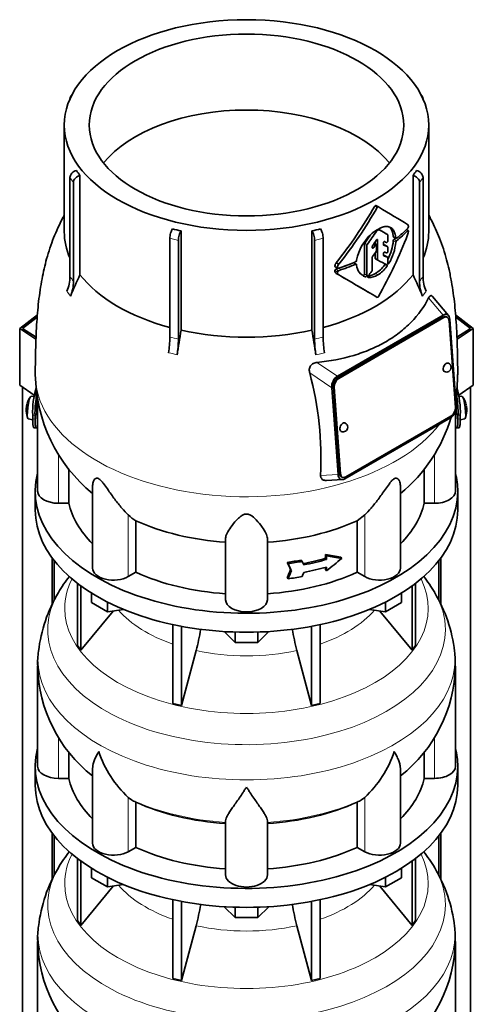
# Model space of a CAD drawing. Header units: millimetres. Extents: x 160 to 768, y -856 to 1288.
# Tile 6 of 14: x 572 to 768, y -487 to -63. Entities that reach past the tile are written whole.
import ezdxf

# ---------------------------------------------------------------- set-up
doc = ezdxf.new("R2010")
doc.units = ezdxf.units.MM
for name, color, linetype in [('LOW_134-3', 7, 'Continuous'), ('M5X8_UNI7687', 7, 'Continuous'), ('VSI134_DIFFUSORE', 7, 'Continuous'), ('VSI134_TERMINALE', 7, 'Continuous'), ('VSI134_TESTATA', 7, 'Continuous')]:
    doc.layers.add(name, color=color, linetype=linetype)

# ---------------------------------------------------------------- blocks, each defined once
blk = doc.blocks.new('SE4')
at = {"layer": 'LOW_134-3', "color": 7, "linetype": 'Continuous', "lineweight": 35}
for p, q in [((573.42, -588.93), (573.42, -221.16)), ((766.28, -588.93), (766.28, -221.16)), ((586.17, -294.68), (586.17, -314.49)), ((586.93, -295.67), (586.93, -312.88)), ((752.77, -295.67), (752.77, -312.97)), ((753.53, -294.68), (753.53, -314.44)), ((586.17, -413.07), (586.17, -432.88)), ((586.93, -414.06), (586.93, -431.27)), ((752.77, -414.06), (752.77, -431.36)), ((753.53, -413.07), (753.53, -432.83))]:
    blk.add_line(p, q, dxfattribs=at)
at = {"layer": 'M5X8_UNI7687', "color": 7, "linetype": 'Continuous', "lineweight": 35}
for p, q in [((578.34, -225.14), (577.03, -225.02)), ((762.67, -225.02), (761.37, -225.14)), ((579.07, -232.75), (579.62, -232.82)), ((760.08, -232.82), (760.63, -232.75)), ((575.83, -234.8), (577.76, -235.1)), ((761.94, -235.1), (763.87, -234.8))]:
    blk.add_line(p, q, dxfattribs=at)
for centre, radius, start, end in [((584.95, -230.96), 10, 166.4722, 168.5682), ((584.95, -230.96), 10, 144.9873, 163.3043), ((754.75, -230.96), 10, 16.6957, 35.0127), ((754.75, -230.96), 10, 12.1619, 13.5278), ((584.95, -230.96), 10, 182.7249, 201.02), ((584.95, -230.96), 10, 168.5682, 175.0433), ((754.75, -230.96), 10, 338.98, 357.2751), ((1130.85, -174.4), 370.34, 188.5064, 188.6141)]:
    blk.add_arc(centre, radius, start, end, dxfattribs=at)
for centre, major_axis, ratio, start_param, end_param in [((584.97, -230.87), (9.78, -2.08), 0.810411, 3.076577, 3.120069), ((576.44, -229.91), (0.6, 4.89), 0.169759, 0.004788, 3.136805), ((763.26, -229.91), (0.6, -4.89), 0.169759, 0.004788, 3.136805), ((754.73, -230.87), (-9.78, -2.08), 0.810411, 3.163117, 3.206609), ((583.42, -228.96), (-7.36, -5.62), 0.747167, 5.690056, 5.839748), ((584.93, -231.08), (9.94, -1.06), 0.589949, 3.115062, 3.229621), ((754.77, -231.08), (-9.94, -1.06), 0.589949, 3.053564, 3.168123), ((756.28, -228.96), (7.36, -5.62), 0.747167, 0.443437, 0.593129)]:
    blk.add_ellipse(centre, major_axis=major_axis, ratio=ratio, start_param=start_param, end_param=end_param, dxfattribs=at)
at = {"layer": 'VSI134_DIFFUSORE', "color": 7, "linetype": 'Continuous', "lineweight": 35}
for p, q in [((578.85, -265.87), (578.85, -274.03)), ((760.85, -274.03), (760.85, -265.87)), ((597.02, -305.54), (597.02, -332.21)), ((598.55, -306.68), (598.55, -334.35)), ((741.15, -306.68), (741.15, -334.35)), ((742.68, -305.54), (742.68, -332.21)), ((603.09, -313.79), (603.09, -309.74)), ((736.61, -313.79), (736.61, -309.74)), ((598.55, -334.35), (612.41, -317.43)), ((610.03, -317.8), (603.09, -313.79)), ((610.03, -317.8), (610.03, -313.63)), ((616.86, -316.75), (610.03, -317.8)), ((729.67, -317.8), (722.84, -316.75)), ((727.29, -317.43), (741.15, -334.35)), ((729.67, -317.8), (729.67, -313.63)), ((736.61, -313.79), (729.67, -317.8)), ((638.15, -323.28), (638.15, -357.21)), ((641.85, -324.02), (641.85, -358.09)), ((697.85, -324.02), (697.85, -358.09)), ((701.55, -323.28), (701.55, -357.21)), ((664.94, -330.93), (660.29, -326.28)), ((664.94, -330.93), (664.94, -326.5)), ((679.41, -326.28), (674.76, -330.93)), ((674.76, -330.93), (674.76, -326.5)), ((597.02, -332.21), (598.55, -334.35)), ((641.85, -358.09), (648.13, -334.48)), ((674.76, -330.93), (664.94, -330.93)), ((691.57, -334.48), (697.85, -358.09)), ((741.15, -334.35), (742.68, -332.21)), ((579.85, -341.21), (579.85, -384.26)), ((759.85, -384.26), (759.85, -341.21)), ((638.15, -357.21), (641.85, -358.09)), ((697.85, -358.09), (701.55, -357.21)), ((593.38, -389.46), (593.38, -378.1)), ((746.32, -378.07), (746.32, -389.46)), ((578.85, -384.26), (578.85, -392.43)), ((603.57, -385.2), (603.57, -417.33)), ((736.13, -417.33), (736.13, -385.19)), ((760.85, -392.43), (760.85, -384.26)), ((588.85, -389.46), (593.38, -389.46)), ((746.32, -389.46), (750.85, -389.46)), ((620.36, -398.71), (618.94, -397.66)), ((720.76, -397.66), (719.34, -398.71)), ((622.14, -419.16), (622.14, -399.68)), ((717.56, -399.68), (717.56, -419.16)), ((660.85, -431.03), (660.85, -407.68)), ((678.85, -431.03), (678.85, -407.68)), ((618.94, -421), (622.14, -419.16)), ((717.56, -419.16), (720.76, -421)), ((597.02, -423.93), (597.02, -450.61)), ((598.55, -425.07), (598.55, -452.74)), ((741.15, -425.07), (741.15, -452.74)), ((742.68, -423.93), (742.68, -450.61)), ((603.09, -432.19), (603.09, -428.13)), ((610.03, -436.19), (603.09, -432.19)), ((610.03, -436.19), (610.03, -432.02)), ((729.67, -436.19), (729.67, -432.02)), ((736.61, -432.19), (729.67, -436.19)), ((736.61, -432.19), (736.61, -428.13)), ((598.55, -452.74), (612.41, -435.83)), ((616.86, -435.14), (610.03, -436.19)), ((729.67, -436.19), (722.84, -435.14)), ((727.29, -435.83), (741.15, -452.74)), ((638.15, -441.68), (638.15, -475.6)), ((641.85, -442.42), (641.85, -476.49)), ((664.94, -449.32), (660.29, -444.67)), ((664.94, -449.32), (664.94, -444.89)), ((679.41, -444.67), (674.76, -449.32)), ((674.76, -449.32), (674.76, -444.89)), ((697.85, -442.42), (697.85, -476.49)), ((701.55, -441.68), (701.55, -475.6)), ((597.02, -450.61), (598.55, -452.74)), ((641.85, -476.49), (648.13, -452.87)), ((674.76, -449.32), (664.94, -449.32)), ((691.57, -452.87), (697.85, -476.49)), ((741.15, -452.74), (742.68, -450.61)), ((579.85, -459.6), (579.85, -502.65)), ((759.85, -502.65), (759.85, -459.6)), ((638.15, -475.6), (641.85, -476.49)), ((697.85, -476.49), (701.55, -475.6))]:
    blk.add_line(p, q, dxfattribs=at)
at = {"layer": 'VSI134_DIFFUSORE', "color": 4, "linetype": 'Continuous', "lineweight": 9}
for p, q in [((588.85, -389.46), (588.85, -371.81)), ((750.85, -389.46), (750.85, -371.85)), ((618.94, -421), (618.94, -397.66)), ((720.76, -421), (720.76, -397.66))]:
    blk.add_line(p, q, dxfattribs=at)
at = {"layer": 'VSI134_DIFFUSORE', "color": 7, "linetype": 'Continuous', "lineweight": 35}
for centre, radius, start, end in [((648.85, -345.38), 69.96, 142.2317, 149.1383), ((690.28, -345.81), 70.67, 30.8866, 37.8101), ((642.31, -341.7), 62.42, 148.9581, 173.5966), ((696.5, -342.05), 63.38, 6.6004, 30.8494), ((558.28, -310.16), 93.08, 344.857, 350.6374), ((780.11, -310.37), 91.75, 189.3306, 195.2315), ((616.26, -339.9), 36.39, 171.7821, 182.1013), ((720.13, -340.1), 39.68, 358.397, 7.7187), ((641.11, -340.03), 61.23, 181.1252, 232.0908), ((698.57, -340.04), 61.24, 307.8937, 358.904), ((651.44, -362.7), 47.73, 198.6373, 227.0857), ((688.26, -362.7), 47.73, 312.9143, 341.3628), ((628.27, -386.32), 14.7, 237.4509, 245.3566), ((711.43, -386.32), 14.7, 294.6434, 302.5491), ((648.85, -463.78), 69.96, 142.2317, 149.1383), ((690.28, -464.2), 70.67, 30.8866, 37.8101), ((642.31, -460.09), 62.42, 148.9581, 173.5966), ((696.5, -460.44), 63.38, 6.6004, 30.8494), ((558.28, -428.55), 93.08, 344.857, 350.6374), ((780.11, -428.76), 91.75, 189.3306, 195.2315), ((616.26, -458.29), 36.39, 171.7821, 182.1013), ((720.13, -458.49), 39.68, 358.397, 7.7187), ((641.11, -458.42), 61.23, 181.1252, 232.0908), ((698.57, -458.43), 61.24, 307.8937, 358.904)]:
    blk.add_arc(centre, radius, start, end, dxfattribs=at)
for centre, major_axis, start_param, end_param in [((669.85, -265.87), (91, 0), 2.993207, 6.283185), ((669.85, -265.87), (91, 0), 0, 0.148386), ((669.85, -274.03), (-91, 0), 0, 3.141593), ((669.85, -384.26), (91, 0), 2.993207, 6.283185), ((669.85, -384.26), (91, 0), 0, 0.148386), ((588.85, -384.26), (9, 0), 3.141593, 4.712389), ((750.85, -384.26), (-9, 0), 1.570796, 3.141593), ((669.85, -384.26), (-77, 0), 0.117151, 0.534109), ((669.85, -384.26), (77, 0), 5.749077, 6.166034), ((669.85, -392.43), (-91, 0), 0, 3.141593), ((669.85, -364.78), (-77, 0), 0.902549, 1.453645), ((669.85, -364.78), (77, 0), 4.82954, 5.380636), ((612.57, -417.33), (9, 0), 3.141593, 5.497787), ((669.85, -384.26), (-77, 0), 0.902549, 1.453645), ((669.85, -384.26), (77, 0), 4.82954, 5.380636), ((727.13, -417.33), (-9, 0), 0.785398, 3.141593), ((669.85, -431.03), (-9, 0), 0, 3.141593)]:
    blk.add_ellipse(centre, major_axis=major_axis, ratio=0.57735, start_param=start_param, end_param=end_param, dxfattribs=at)
at = {"layer": 'VSI134_DIFFUSORE', "color": 4, "linetype": 'Continuous', "lineweight": 9}
for centre, major_axis, start_param, end_param in [((669.85, -316.29), (-78.3, 0), 0, 3.425204), ((669.85, -316.29), (-78.3, 0), 5.999574, 6.283185), ((669.85, -325.49), (85.67, 0), 2.813331, 6.283185), ((669.85, -325.49), (85.67, 0), 0, 0.327762), ((669.85, -301.18), (-61.63, 0), 0.463231, 1.030574), ((669.85, -301.18), (61.63, 0), 5.252612, 5.819954), ((669.85, -301.18), (-61.63, 0), 1.210556, 1.931037), ((669.85, -338.24), (-89.83, 0), 6.215754, 6.283185), ((669.85, -338.24), (-89.83, 0), 0, 3.2087), ((669.85, -362.79), (-79.5, 0), 0.898849, 1.457346), ((669.85, -362.79), (79.5, 0), 4.82584, 5.384336), ((669.85, -434.69), (-78.3, 0), 0, 3.425204), ((669.85, -434.69), (-78.3, 0), 5.999574, 6.283185), ((669.85, -443.88), (85.67, 0), 2.813331, 6.283185), ((669.85, -443.88), (85.67, 0), 0, 0.327762), ((669.85, -419.57), (-61.63, 0), 0.463231, 1.030574), ((669.85, -419.57), (61.63, 0), 5.252612, 5.819954), ((669.85, -456.64), (-89.83, 0), 6.215754, 6.283185), ((669.85, -456.64), (-89.83, 0), 0, 3.2087), ((669.85, -419.57), (-61.63, 0), 1.210556, 1.931037)]:
    blk.add_ellipse(centre, major_axis=major_axis, ratio=0.57735, start_param=start_param, end_param=end_param, dxfattribs=at)
at = {"layer": 'VSI134_DIFFUSORE', "color": 7, "linetype": 'Continuous', "lineweight": 35}
for points, knots in [([(603.57, -385.21), (603.57, -385.04), (603.58, -384.87), (603.67, -383.69), (603.95, -382.64), (604.62, -380.96), (604.89, -380.39), (605.34, -379.5), (605.5, -379.2), (605.76, -378.74), (605.89, -378.51), (606.02, -378.27), (606.12, -378.11), (606.16, -378.03), (606.21, -377.95)], [0.4586292, 0.4586292, 0.4586292, 0.4586292, 0.5, 0.5, 0.75, 0.75, 0.875, 0.875, 0.9375, 0.9375, 0.96875, 0.984375, 0.984375, 1, 1, 1, 1]), ([(736.13, -385.2), (736.13, -385.05), (736.12, -384.89), (736.07, -384.23), (735.99, -383.72), (735.72, -382.65), (735.53, -382.11), (735.08, -380.98), (734.82, -380.4), (734.36, -379.5), (734.2, -379.2), (733.94, -378.74), (733.86, -378.58), (733.68, -378.27), (733.58, -378.11), (733.49, -377.95)], [0.4604904, 0.4604904, 0.4604904, 0.4604904, 0.5, 0.5, 0.625, 0.625, 0.75, 0.75, 0.875, 0.875, 0.9375, 0.9375, 0.96875, 0.96875, 1, 1, 1, 1]), ([(669.85, -393.17), (669.72, -393.39), (669.58, -393.6), (669.32, -394.02), (669.19, -394.22), (668.79, -394.84), (668.52, -395.25), (667.74, -396.44), (667.22, -397.2), (666.21, -398.68), (665.71, -399.39), (664.77, -400.75), (664.31, -401.39), (663.47, -402.61), (663.07, -403.19), (662.53, -404.01), (662.36, -404.28), (662.04, -404.79), (661.89, -405.04), (661.47, -405.76), (661.25, -406.2), (660.94, -407), (660.85, -407.36), (660.85, -407.68)], [0, 0, 0, 0, 0.03125, 0.03125, 0.0625, 0.0625, 0.125, 0.125, 0.25, 0.25, 0.375, 0.375, 0.5, 0.5, 0.625, 0.625, 0.6875, 0.6875, 0.75, 0.75, 0.875, 0.875, 1, 1, 1, 1]), ([(678.85, -407.68), (678.85, -407.36), (678.76, -407), (678.45, -406.2), (678.23, -405.76), (677.81, -405.04), (677.66, -404.79), (677.34, -404.28), (677.17, -404.01), (676.63, -403.19), (676.23, -402.61), (675.39, -401.39), (674.94, -400.75), (673.99, -399.4), (673.5, -398.69), (672.48, -397.21), (671.96, -396.44), (671.18, -395.25), (670.91, -394.84), (670.52, -394.23), (670.38, -394.02), (670.12, -393.6), (669.98, -393.38), (669.85, -393.17)], [0, 0, 0, 0, 0.125, 0.125, 0.25, 0.25, 0.3125, 0.3125, 0.375, 0.375, 0.5, 0.5, 0.625, 0.625, 0.75, 0.75, 0.875, 0.875, 0.9375, 0.9375, 0.96875, 0.96875, 1, 1, 1, 1])]:
    blk.add_open_spline(points, degree=3, knots=knots, dxfattribs=at)
at = {"layer": 'VSI134_TERMINALE', "color": 7, "linetype": 'Continuous', "lineweight": 35}
for p, q in [((572.14, -195.81), (579.76, -189.97)), ((759.94, -189.97), (767.56, -195.81)), ((579.69, -190.99), (573.42, -195.79)), ((766.28, -195.79), (760.02, -190.99)), ((579.15, -200.47), (572.14, -195.81)), ((572.14, -220.31), (572.14, -195.81)), ((573.42, -195.79), (579.18, -199.61)), ((760.52, -199.61), (766.28, -195.79)), ((767.56, -195.81), (760.56, -200.47)), ((767.56, -220.31), (767.56, -195.81)), ((578.43, -224.49), (572.14, -220.31)), ((767.56, -220.31), (761.25, -224.5)), ((577.75, -234.74), (577.75, -233.11)), ((578.74, -234.82), (578.74, -233.19)), ((760.96, -234.82), (760.96, -233.19)), ((761.95, -234.74), (761.95, -233.11)), ((578.35, -238.57), (579.35, -238.65)), ((760.35, -238.65), (761.35, -238.57))]:
    blk.add_line(p, q, dxfattribs=at)
at = {"layer": 'VSI134_TERMINALE', "color": 4, "linetype": 'Continuous', "lineweight": 9}
for p, q in [((577.75, -233.11), (578.74, -233.19)), ((578.74, -234.82), (577.75, -234.74)), ((760.96, -233.19), (761.95, -233.11)), ((761.95, -234.74), (760.96, -234.82))]:
    blk.add_line(p, q, dxfattribs=at)
at = {"layer": 'VSI134_TERMINALE', "color": 7, "linetype": 'Continuous', "lineweight": 35}
for centre, radius, start, end in [((614.8, -231.76), 37.07, 163.9703, 182.0785), ((723.34, -231.97), 38.63, 358.3189, 15.8396), ((617.18, -232.05), 38.45, 169.8136, 181.7029), ((724.09, -231.83), 36.9, 357.8966, 10.304)]:
    blk.add_arc(centre, radius, start, end, dxfattribs=at)
for points, knots in [([(578.35, -238.57), (578.28, -238.57), (578.21, -238.52), (578.08, -238.33), (578.02, -238.18), (577.95, -237.86), (577.92, -237.73), (577.88, -237.47), (577.85, -237.18), (577.82, -236.84), (577.79, -236.48), (577.78, -236.29), (577.76, -235.67), (577.75, -235.23), (577.75, -234.74)], [0.3962895, 0.3962895, 0.3962895, 0.3962895, 0.5, 0.5, 0.625, 0.625, 0.6875, 0.6875, 0.75, 0.8125, 0.8125, 0.875, 0.875, 1, 1, 1, 1]), ([(578.74, -234.82), (578.74, -235.31), (578.75, -235.75), (578.77, -236.36), (578.78, -236.55), (578.81, -236.91), (578.82, -237.09), (578.87, -237.56), (578.91, -237.82), (579.01, -238.25), (579.07, -238.41), (579.21, -238.62), (579.29, -238.66), (579.43, -238.65), (579.47, -238.63), (579.57, -238.56), (579.67, -238.46), (579.78, -238.32), (579.84, -238.23)], [0, 0, 0, 0, 0.125, 0.125, 0.1875, 0.1875, 0.25, 0.25, 0.375, 0.375, 0.5, 0.5, 0.625, 0.625, 0.6875, 0.6875, 0.75, 0.8096651, 0.8096651, 0.8096651, 0.8096651]), ([(759.86, -238.23), (759.91, -238.31), (759.97, -238.39), (760.13, -238.57), (760.23, -238.64), (760.41, -238.66), (760.49, -238.62), (760.63, -238.41), (760.68, -238.26), (760.76, -237.94), (760.78, -237.81), (760.83, -237.55), (760.86, -237.26), (760.89, -236.92), (760.92, -236.56), (760.93, -236.37), (760.95, -235.75), (760.96, -235.31), (760.96, -234.82)], [0.189779, 0.189779, 0.189779, 0.189779, 0.25, 0.25, 0.375, 0.375, 0.5, 0.5, 0.625, 0.625, 0.6875, 0.6875, 0.75, 0.8125, 0.8125, 0.875, 0.875, 1, 1, 1, 1]), ([(761.95, -234.74), (761.95, -235.23), (761.94, -235.67), (761.92, -236.28), (761.91, -236.47), (761.88, -236.83), (761.87, -237.01), (761.82, -237.48), (761.78, -237.74), (761.68, -238.17), (761.62, -238.33), (761.49, -238.52), (761.42, -238.57), (761.35, -238.57)], [0, 0, 0, 0, 0.125, 0.125, 0.1875, 0.1875, 0.25, 0.25, 0.375, 0.375, 0.5, 0.5, 0.6059848, 0.6059848, 0.6059848, 0.6059848])]:
    blk.add_open_spline(points, degree=3, knots=knots, dxfattribs=at)
at = {"layer": 'VSI134_TESTATA', "color": 7, "linetype": 'Continuous', "lineweight": 35}
for p, q in [((593.79, -97.06), (593.79, -97.08)), ((594.73, -95.13), (594.12, -95.98)), ((745.58, -95.98), (744.97, -95.13)), ((745.91, -97.08), (745.91, -97.06)), ((591.35, -108.29), (591.35, -154.29)), ((748.35, -154.29), (748.35, -108.29)), ((593.79, -173.49), (593.79, -130.94)), ((598.11, -129.96), (598.11, -172.7)), ((741.59, -172.7), (741.59, -129.96)), ((745.91, -130.94), (745.91, -173.49)), ((595.32, -133.07), (595.32, -175.62)), ((744.38, -175.62), (744.38, -133.07)), ((726.67, -143.54), (725.61, -142.93)), ((641.67, -153.85), (641.67, -196.59)), ((698.03, -196.59), (698.03, -153.85)), ((730.62, -155.41), (729.56, -154.79)), ((730.72, -158.12), (730.72, -155.63)), ((733.18, -156.47), (734.25, -157.09)), ((739.54, -153.66), (738.8, -153.23)), ((636.81, -199.58), (636.81, -157.03)), ((640.51, -157.92), (640.51, -200.46)), ((699.19, -200.46), (699.19, -157.92)), ((702.89, -157.03), (702.89, -199.58)), ((720.65, -159.51), (720.65, -172.37)), ((721.71, -172.99), (721.71, -160.13)), ((724.02, -161.04), (724.02, -160.62)), ((725.82, -159.76), (724.85, -159.2)), ((725.28, -158.56), (725.28, -159.45)), ((725.92, -162.1), (725.92, -159.99)), ((726.34, -166.22), (726.34, -157.81)), ((728.82, -159.7), (728.82, -159.12)), ((730.62, -160.65), (729.56, -160.03)), ((730.72, -162.68), (730.72, -160.87)), ((724.02, -170.76), (724.02, -165.22)), ((725.28, -163.24), (725.28, -165.61)), ((728.82, -164.24), (728.82, -163.67)), ((730.62, -165.22), (729.56, -164.61)), ((708.07, -169.28), (709.17, -169.91)), ((708.49, -167.54), (709.59, -168.18)), ((717.16, -168.22), (716.09, -167.6)), ((717.29, -166.43), (717.28, -166.62)), ((717.28, -168.44), (717.29, -168.61)), ((725.38, -165.84), (726.44, -166.45)), ((730.71, -167.82), (730.72, -165.45)), ((708.51, -172.15), (709.61, -172.79)), ((756.9, -190.31), (750, -182.1)), ((709.02, -216.38), (754.53, -190.1)), ((754.46, -191.02), (709.21, -217.14)), ((754.82, -191.18), (709.56, -217.31)), ((756.29, -191.02), (755.94, -190.85)), ((759.83, -229.86), (757.12, -192.51)), ((757.48, -191.94), (760.19, -229.29)), ((709.28, -258.68), (706.57, -221.34)), ((707.27, -220.92), (709.98, -258.27)), ((707.62, -221.08), (710.34, -258.44)), ((579.85, -226.85), (579.85, -265.87)), ((759.85, -265.87), (759.85, -231.53)), ((757.73, -234.25), (712.23, -260.52)), ((712.64, -259.76), (757.9, -233.63)), ((593.38, -271.07), (593.38, -256.29)), ((746.32, -256.36), (746.32, -271.07)), ((704.32, -261.26), (711.15, -260.87)), ((710.82, -259.75), (711.17, -259.92)), ((603.57, -263.43), (603.57, -298.94)), ((736.13, -298.94), (736.13, -263.42)), ((593.38, -271.07), (588.85, -271.07)), ((750.85, -271.07), (746.32, -271.07)), ((622.14, -300.76), (622.14, -278.57)), ((720.76, -276.1), (717.56, -278.57)), ((717.56, -278.57), (717.56, -300.76)), ((660.85, -312.63), (660.85, -286.12)), ((678.85, -312.63), (678.85, -286.12)), ((687.38, -296.5), (687.76, -297.04)), ((693.45, -295.53), (693.83, -296.07)), ((703.87, -294.73), (703.87, -293.09)), ((703.87, -293.09), (704.26, -293.63)), ((703.87, -294.73), (704.26, -295.26)), ((704.26, -293.63), (704.26, -295.26)), ((710.47, -294.25), (710.86, -294.79)), ((622.14, -300.76), (618.94, -302.61)), ((688.81, -299.57), (689.2, -300.11)), ((703.87, -299.63), (703.87, -298.64)), ((703.87, -299.63), (704.26, -300.16)), ((704.26, -298.53), (704.26, -300.16)), ((720.76, -302.61), (717.56, -300.76)), ((687.38, -303.03), (687.76, -303.58))]:
    blk.add_line(p, q, dxfattribs=at)
at = {"layer": 'VSI134_TESTATA', "color": 4, "linetype": 'Continuous', "lineweight": 9}
for p, q in [((595.32, -133.07), (593.79, -130.94)), ((745.91, -130.94), (744.38, -133.07)), ((726.17, -143.83), (725.11, -143.22)), ((725.88, -153.95), (725.57, -153.77)), ((726.1, -153.72), (725.85, -153.58)), ((726.72, -153.37), (726.46, -153.22)), ((726.96, -153.34), (726.61, -153.14)), ((730.62, -155.41), (729.55, -154.79)), ((734.17, -156.92), (733.09, -156.3)), ((739.36, -153.72), (738.69, -153.34)), ((640.51, -157.92), (636.81, -157.03)), ((702.89, -157.03), (699.19, -157.92)), ((721.71, -160.13), (720.65, -159.51)), ((721.85, -159.74), (720.79, -159.13)), ((724.02, -160.7), (724.61, -161.05)), ((725.34, -160), (724.6, -159.57)), ((725.98, -157.61), (726.34, -157.81)), ((730.6, -160.64), (729.54, -160.02)), ((734.17, -158.68), (733.09, -158.06)), ((734.46, -158.08), (733.39, -157.46)), ((730.61, -165.22), (729.54, -164.6)), ((709.04, -169.62), (707.93, -168.98)), ((716.87, -168.22), (715.82, -167.61)), ((726.34, -166.22), (725.28, -165.61)), ((729.27, -168.57), (730.34, -169.19)), ((730.71, -167.48), (731.24, -167.78)), ((709, -171.55), (707.89, -170.92)), ((709.45, -170.99), (708.35, -170.35)), ((720.03, -172.99), (721.09, -173.61)), ((720.65, -172.37), (721.71, -172.99)), ((725.36, -172.15), (726.42, -172.77)), ((722.13, -173.81), (722.25, -173.88)), ((592.87, -180.32), (592.49, -179.83)), ((592.87, -180.32), (594.02, -181.96)), ((746.06, -181.39), (745.68, -181.96)), ((746.06, -181.39), (747.21, -179.83)), ((748.3, -182.69), (754.53, -190.1)), ((754.82, -191.18), (754.46, -191.02)), ((637.19, -206.54), (636.27, -206.36)), ((637.19, -206.54), (639.97, -207.24)), ((700.64, -206.98), (699.73, -207.24)), ((700.64, -206.98), (703.42, -206.36)), ((709.02, -216.38), (700.22, -210.46)), ((706.57, -221.34), (697.09, -214.96)), ((709.56, -217.31), (709.21, -217.14)), ((707.62, -221.08), (707.27, -220.92)), ((579.79, -235.73), (579.85, -235.74)), ((759.85, -235.74), (759.91, -235.73)), ((588.85, -271.07), (588.85, -249.97)), ((750.85, -271.07), (750.85, -249.88)), ((710.34, -258.44), (709.98, -258.27)), ((701.76, -259.11), (709.28, -258.68)), ((618.94, -302.61), (618.94, -276.1)), ((720.76, -302.61), (720.76, -276.1))]:
    blk.add_line(p, q, dxfattribs=at)
at = {"layer": 'VSI134_TESTATA', "color": 7, "linetype": 'Continuous', "lineweight": 35}
for centre, radius, start, end in [((628.74, -106.37), 38.66, 213.7109, 217.6034), ((710.96, -106.37), 38.66, 322.3966, 326.2891), ((558.65, -47.36), 192.09, 321.2685, 330.0618), ((556.49, -46.13), 195.79, 321.4403, 330.0659), ((739.16, -151.21), 0.189, 48.4238, 58.9517), ((738.55, -152), 1.05, 319.4362, 2.2381), ((667.23, -38.78), 117.87, 255.627, 257.474), ((672.47, -38.78), 117.87, 282.526, 284.373), ((737.27, -170.27), 20.34, 131.4374, 169.1268), ((726.47, -154.32), 0.701, 121.3426, 147.4783), ((726.86, -153.57), 0.25, 66.4547, 125.8549), ((733.76, -153.51), 5.86, 340.0202, 355.9303), ((721.33, -159.54), 0.683, 142.6702, 177.4199), ((722.4, -160.16), 0.685, 142.728, 177.4247), ((724.73, -160.65), 0.71, 144.7473, 177.5843), ((711.28, -156.09), 21.91, 332.7074, 354.8481), ((712.4, -156.7), 21.85, 329.5363, 354.8235), ((734.02, -158.15), 0.93, 132.5622, 174.2913), ((735.09, -158.77), 0.927, 132.3786, 174.2656), ((724.74, -165.25), 0.719, 143.3889, 177.4377), ((725.18, -162.07), 0.742, 324.5379, 357.5626), ((710.67, -169.21), 2.74, 142.4032, 175.1746), ((711.8, -169.86), 2.77, 142.6885, 175.0994), ((716.59, -166.54), 0.701, 294.3064, 353.4391), ((723.01, -168.2), 5.74, 184.0787, 250.4321), ((719.03, -161.31), 12.56, 300.2581, 324.6507), ((720.08, -161.9), 12.58, 300.2436, 324.5986), ((576.82, -173.31), 16.97, 337.4174, 359.3951), ((795.5, -265.48), 218.11, 154.8225, 157.4837), ((708.54, -170.97), 0.65, 107.3621, 174.8958), ((709.65, -171.61), 0.652, 107.6582, 174.966), ((-413.73, -2116.4), 2244.89, 59.51557, 59.98783), ((-414.26, -2119.73), 2248.03, 59.51593, 60.00441), ((721.56, -166.3), 6.98, 274.5485, 302.9777), ((722.63, -166.97), 6.92, 266.8484, 303.1454), ((723.29, -170.72), 0.729, 320.6246, 357.2202), ((544.2, -265.48), 218.11, 22.5163, 25.1775), ((762.88, -173.31), 16.97, 180.6049, 202.5826), ((578.35, -175.44), 16.97, 337.4174, 359.3951), ((761.35, -175.44), 16.97, 180.6049, 202.5826), ((1268.19, -301.84), 635.3, 170.4635, 171.43609), ((71.51, -301.84), 635.3, 8.56391, 9.5365), ((589.7, -199.25), 47.12, 351.3197, 359.5934), ((593.39, -200.13), 47.12, 351.3197, 359.5934), ((746.31, -200.13), 47.12, 180.4066, 188.6803), ((750, -199.25), 47.12, 180.4066, 188.6803), ((756, -212.61), 2, 0, 64.5303), ((646.24, -214.77), 67.37, 180.795, 230.6202), ((557.03, -252.11), 144.9, 357.233, 14.8561), ((756, -212.61), 2, 244.5303, 0), ((693.4, -214.79), 67.41, 350.398, 359.2106), ((711.46, -238.33), 2, 0, 64.5303), ((693.4, -214.79), 67.41, 309.4165, 343.4771), ((711.46, -238.33), 2, 244.5303, 0), ((630.59, -264.28), 16.6, 225.4083, 239.3884)]:
    blk.add_arc(centre, radius, start, end, dxfattribs=at)
at = {"layer": 'VSI134_TESTATA', "color": 4, "linetype": 'Continuous', "lineweight": 9}
for centre, radius, start, end in [((565.01, -195.75), 36.39, 33.5892, 37.725), ((774.69, -195.75), 36.39, 142.275, 146.4108), ((628.04, -244.42), 45.69, 74.1676, 78.9335), ((711.66, -244.42), 45.69, 101.0665, 105.8324)]:
    blk.add_arc(centre, radius, start, end, dxfattribs=at)
at = {"layer": 'VSI134_TESTATA', "color": 7, "linetype": 'Continuous', "lineweight": 35}
for major_axis in [(78.5, 0), (67.74, 0)]:
    blk.add_ellipse((669.85, -108.29), major_axis=major_axis, ratio=0.57735, dxfattribs=at)
for centre, major_axis, ratio, start_param, end_param in [((596.56, -97.72), (2.44, -1.75), 0.754344, 2.912261, 3.637652), ((743.14, -97.72), (-2.44, -1.75), 0.754344, 2.645534, 3.370925), ((669.85, -140.95), (67.74, 0), 0.57735, 0.430765, 2.710827), ((596.56, -130.28), (-2.44, -1.75), 0.754344, 4.207836, 5.787126), ((598.09, -132.41), (2.44, 1.75), 0.754344, 1.066243, 2.645534), ((741.61, -132.41), (2.44, -1.75), 0.754344, 0.496059, 2.075349), ((743.14, -130.28), (-2.44, 1.75), 0.754344, 3.637652, 5.216942), ((669.85, -110.74), (80, -46.83), 0.005973, 0.523921, 0.784455), ((669.85, -154.29), (78.5, 0), 0.57735, 3.141593, 3.391494), ((637.96, -155.43), (-0.7, -2.92), 0.31246, 3.786362, 5.365653), ((641.66, -156.32), (0.7, 2.92), 0.31246, 0.64477, 2.22406), ((698.04, -156.32), (0.7, -2.92), 0.31246, 0.917533, 2.496823), ((701.74, -155.43), (-0.7, 2.92), 0.31246, 4.059125, 5.638416), ((669.85, -120.47), (58.67, 82.76), 0.630164, 4.691898, 4.733091), ((669.85, -120.47), (-59.79, -84.34), 0.630164, 1.551795, 1.620079), ((669.85, -120.88), (80, 0), 0.57735, -0.790935, -0.780102), ((669.85, -120.38), (78.5, -44.84), 0.004672, -0.75927, -0.703933), ((669.85, -149.93), (56.38, 99), 0.573353, 4.713426, 4.974273), ((669.85, -120.38), (80, -45.69), 0.004672, -0.773039, -0.705414), ((669.85, -129.81), (80, 0), 0.57735, -0.630598, -0.518021), ((669.85, -130.84), (80, -0.05), 0.576906, -0.63021, -0.517581), ((669.85, -154.29), (-78.5, 0), 0.57735, 2.891692, 3.141593), ((629.05, -100.59), (84.79, 108.49), 0.813815, 4.796406, 4.817449), ((634.42, -105.3), (86.01, 97.61), 0.811036, -1.433588, -1.423742), ((627.73, -101.88), (122.16, -64.34), 0.054855, -0.567828, -0.557381), ((626.92, -101.41), (124.51, -65.57), 0.054855, -0.582253, -0.558494), ((626.97, -99.78), (124.46, -65.52), 0.055137, -0.576041, -0.56471), ((669.85, -130.84), (78.5, -0.05), 0.576906, -0.627228, -0.613459), ((635.25, -108.93), (86.16, 95.92), 0.810489, -1.432045, -1.409969), ((625.94, -105.33), (124.01, -66.26), 0.046433, -0.567944, -0.557578), ((625.09, -104.84), (126.4, -67.54), 0.046433, -0.582298, -0.558682), ((625.5, -103.42), (125.98, -67.1), 0.048322, -0.576058, -0.564869), ((669.85, -130.85), (78.5, 0), 0.57735, -1.058237, -0.967486), ((669.85, -130.85), (80, 0), 0.57735, -1.052994, -0.942461), ((669.85, -129.81), (80, 0), 0.57735, -1.05245, -0.942461), ((669.85, -133.78), (79.99, -43.94), 0.021828, -0.772923, -0.700364), ((669.85, -154.29), (-78.5, 0), 0.57735, 0.41818, 1.136418), ((669.85, -154.29), (78.5, 0), 0.57735, 5.146767, 5.865006), ((645, -120.85), (87.22, 75.16), 0.800393, -1.357861, -1.335212), ((754.65, -193.56), (-1.29, -2.71), 0.625473, 3.141593, 3.879379), ((754.62, -193.81), (-1.7, -3.94), 0.585917, 2.297572, 3.808941), ((755, -193.73), (-1.29, -2.71), 0.625473, 2.308583, 3.879379), ((669.85, -154.29), (-78.5, 0), 0.57735, 1.203578, 1.938015), ((756, -212.61), (0.86, 1.81), 0.625473, 0, 3.141593), ((709.45, -219.89), (-1.52, -3.76), 0.658311, 3.841252, 5.352621), ((709.39, -219.69), (1.29, 2.71), 0.625473, 0.737787, 2.308583), ((709.75, -219.86), (1.29, 2.71), 0.625473, 0.737787, 2.308583), ((669.85, -261.51), (-27.25, 225.93), 0.384309, 1.350347, 1.410262), ((669.85, -261.51), (27.25, 225.93), 0.384309, -1.410262, -1.349951), ((757.3, -230.73), (1.52, 3.76), 0.658311, 3.841252, 5.35262), ((757.71, -231.08), (-1.29, -2.71), 0.625473, 0.737787, 2.308583), ((711.46, -238.33), (0.86, 1.81), 0.625473, 0, 3.141593), ((712.11, -257.05), (1.29, 2.71), 0.625473, 2.308583, 3.141593), ((712.46, -257.21), (1.29, 2.71), 0.625473, 2.308583, 3.879379), ((712.13, -256.81), (1.7, 3.94), 0.585917, 2.297573, 3.808941), ((588.85, -265.87), (9, 0), 0.57735, 3.141593, 4.712389), ((750.85, -265.87), (-9, 0), 0.57735, 1.570796, 3.141593), ((669.85, -265.87), (-77, 0), 0.57735, 0.117151, 0.534109), ((669.85, -265.87), (77, 0), 0.57735, 5.749077, 6.166034), ((669.85, -243.67), (-77, 0), 0.57735, 0.902549, 1.453645), ((669.85, -243.67), (77, 0), 0.57735, 4.82954, 5.380636), ((669.85, -253.21), (77, 0), 0.57735, -1.341157, -1.259355), ((454.99, 18.41), (312, -556.34), 0.096151, 0.909542, 0.916225), ((669.85, -253.21), (78, 0), 0.57735, -1.339048, -1.258311), ((446.45, 44.18), (323.67, -577.15), 0.09615, 0.884303, 0.887521), ((669.85, -254.85), (77, 0), 0.57735, -1.249874, -1.113116), ((669.85, -254.85), (78, 0), 0.57735, -1.248952, -1.113951), ((669.85, -251.04), (76.01, -35.64), 0.345529, -0.95251, -0.854431), ((669.85, -251.04), (77, -36.1), 0.345529, -0.953344, -0.85654), ((669.85, -261.92), (72.18, 51.03), 0.579238, 4.780548, 4.877352), ((612.57, -298.94), (9, 0), 0.57735, 3.141593, 5.497787), ((669.85, -265.87), (-77, 0), 0.57735, 0.902549, 1.453645), ((669.85, -265.87), (77, 0), 0.57735, 4.82954, 5.380636), ((454.99, 66.86), (-52.46, -635.69), 0.491081, 0.99085, 0.997533), ((452.01, 22.56), (316.31, -564.02), 0.096151, 0.908896, 0.915487), ((452.01, 71.04), (-53.18, -644.47), 0.491081, 0.991587, 0.998179), ((446.42, 65.6), (-54.41, -659.53), 0.49109, 1.019542, 1.02276), ((669.85, -258.11), (78, 0), 0.57735, -1.248952, -1.113951), ((727.13, -298.94), (-9, 0), 0.57735, 0.785398, 3.141593), ((669.85, -259.75), (78, 0), 0.57735, -1.339048, -1.258311), ((669.85, -312.63), (9, 0), 0.57735, 3.141593, 6.283185)]:
    blk.add_ellipse(centre, major_axis=major_axis, ratio=ratio, start_param=start_param, end_param=end_param, dxfattribs=at)
at = {"layer": 'VSI134_TESTATA', "color": 4, "linetype": 'Continuous', "lineweight": 9}
for start_param, end_param in [(0.000385, 2.726381), (2.988518, 3.14122)]:
    blk.add_ellipse((669.85, -215.72), major_axis=(-91, 0), ratio=0.57735, start_param=start_param, end_param=end_param, dxfattribs=at)
at = {"layer": 'VSI134_TESTATA', "color": 7, "linetype": 'Continuous', "lineweight": 35}
for points, knots in [([(725.11, -143.22), (725.17, -143.11), (725.26, -143.01), (725.45, -142.9), (725.54, -142.89), (725.61, -142.93)], [0, 0, 0, 0, 0.5, 0.5, 1, 1, 1, 1]), ([(726.67, -143.54), (726.6, -143.5), (726.51, -143.51), (726.33, -143.62), (726.23, -143.72), (726.17, -143.83)], [0, 0, 0, 0, 0.5, 0.5, 1, 1, 1, 1]), ([(591.34, -147.03), (591.09, -147.5), (590.14, -149.32), (588.55, -152.58), (586.72, -156.85), (585.11, -161.29), (583.76, -165.73), (582.65, -170.14), (581.72, -174.62), (580.93, -179.34), (580.28, -184.27), (579.79, -189.31), (579.42, -194.44), (579.17, -199.39), (579.03, -203.98), (578.95, -207.71), (578.9, -210.69), (578.86, -213.35), (578.86, -214.93), (578.85, -215.74)], [0.1160078, 0.1160078, 0.1160078, 0.1160078, 0.1351853, 0.1895796, 0.2454156, 0.3005853, 0.3579572, 0.4104213, 0.4627504, 0.5227258, 0.5843257, 0.6464797, 0.7126374, 0.7826886, 0.8395374, 0.8945592, 0.9357978, 0.9720068, 1, 1, 1, 1]), ([(760.85, -215.74), (760.85, -214.98), (760.84, -213.43), (760.8, -210.94), (760.75, -208.17), (760.69, -204.68), (760.57, -200.43), (760.35, -195.64), (760.03, -190.69), (759.56, -185.61), (758.96, -180.67), (758.17, -175.63), (757.21, -170.84), (756.04, -166.1), (754.69, -161.58), (753.1, -157.16), (751.33, -153), (749.75, -149.7), (748.73, -147.73), (748.36, -147.04)], [0, 0, 0, 0, 0.0260122, 0.0629177, 0.0982066, 0.1488954, 0.2074843, 0.2679937, 0.336051, 0.3995365, 0.4608356, 0.5204333, 0.5856496, 0.6370675, 0.6947656, 0.7534331, 0.8044157, 0.8554969, 0.8839458, 0.8839458, 0.8839458, 0.8839458]), ([(730.77, -152), (730.72, -151.99), (730.62, -151.96), (730.47, -151.94), (730.31, -151.93), (730.16, -151.93), (730, -151.93), (729.85, -151.94), (729.69, -151.95), (729.54, -151.97), (729.39, -152), (729.23, -152.03), (729.08, -152.07), (728.93, -152.1), (728.79, -152.15), (728.64, -152.19), (728.5, -152.24), (728.36, -152.29), (728.22, -152.34), (728.08, -152.39), (727.83, -152.5), (727.45, -152.66), (726.95, -152.92), (726.44, -153.2), (725.92, -153.51), (725.39, -153.85), (724.86, -154.22), (724.33, -154.6), (723.98, -154.88), (723.81, -155.02)], [0, 0, 0, 0, 0.027225, 0.053963, 0.080229, 0.106036, 0.131393, 0.156305, 0.180776, 0.20481, 0.228406, 0.251563, 0.274281, 0.296556, 0.318385, 0.339764, 0.36069, 0.381158, 0.401163, 0.420702, 0.439769, 0.508178, 0.577363, 0.647201, 0.717542, 0.788205, 0.858988, 0.929667, 1, 1, 1, 1]), ([(734.17, -156.92), (734.16, -156.82), (734.14, -156.63), (734.1, -156.34), (734.05, -156.06), (734, -155.78), (733.94, -155.51), (733.87, -155.24), (733.74, -154.8), (733.51, -154.19), (733.14, -153.53), (732.68, -152.96), (732.23, -152.58), (731.81, -152.34), (731.49, -152.19), (731.14, -152.07), (730.89, -152.02), (730.77, -152)], [0, 0, 0, 0, 0.036046, 0.07226, 0.108651, 0.145226, 0.181995, 0.21897, 0.256164, 0.374824, 0.50166, 0.611779, 0.746751, 0.808863, 0.871706, 0.935274, 1, 1, 1, 1]), ([(731.4, -152.17), (731.48, -152.24), (731.72, -152.47), (732.09, -152.94), (732.46, -153.63), (732.71, -154.3), (732.86, -154.87), (732.96, -155.33), (733.04, -155.8), (733.08, -156.14), (733.09, -156.3)], [0.3320997, 0.3320997, 0.3320997, 0.3320997, 0.389092, 0.5058891, 0.633698, 0.7533976, 0.8158474, 0.8777312, 0.9391014, 1, 1, 1, 1]), ([(739.29, -151.07), (739.3, -151.08), (739.33, -151.11), (739.38, -151.17), (739.41, -151.23), (739.45, -151.3), (739.48, -151.37), (739.51, -151.46), (739.54, -151.55), (739.56, -151.64), (739.58, -151.74), (739.59, -151.85), (739.6, -151.92), (739.61, -151.96)], [0, 0, 0, 0, 0.08878, 0.177923, 0.267524, 0.357639, 0.448281, 0.53943, 0.631034, 0.723011, 0.815254, 0.907634, 1, 1, 1, 1]), ([(739.61, -153.93), (739.62, -153.8), (739.6, -153.7), (739.5, -153.63), (739.43, -153.65), (739.36, -153.72)], [0, 0, 0, 0, 0.5, 0.5, 1, 1, 1, 1]), ([(725.92, -159.99), (725.92, -159.91), (725.9, -159.85), (725.83, -159.76), (725.78, -159.74), (725.66, -159.74), (725.59, -159.76), (725.46, -159.85), (725.39, -159.92), (725.34, -160)], [0, 0, 0, 0, 0.25, 0.25, 0.5, 0.5, 0.75, 0.75, 1, 1, 1, 1]), ([(725.75, -157.83), (725.8, -157.75), (725.87, -157.68), (726, -157.59), (726.07, -157.56), (726.19, -157.55), (726.24, -157.58), (726.32, -157.67), (726.34, -157.73), (726.34, -157.81)], [0, 0, 0, 0, 0.25, 0.25, 0.5, 0.5, 0.75, 0.75, 1, 1, 1, 1]), ([(728.82, -159.12), (728.82, -159.04), (728.84, -158.95), (728.91, -158.78), (728.96, -158.69), (729.08, -158.56), (729.14, -158.5), (729.27, -158.44), (729.33, -158.44), (729.38, -158.46)], [0, 0, 0, 0, 0.25, 0.25, 0.5, 0.5, 0.75, 0.75, 1, 1, 1, 1]), ([(730.17, -158.79), (730.22, -158.81), (730.28, -158.81), (730.4, -158.75), (730.47, -158.69), (730.58, -158.55), (730.63, -158.47), (730.7, -158.29), (730.72, -158.2), (730.72, -158.12)], [0, 0, 0, 0, 0.25, 0.25, 0.5, 0.5, 0.75, 0.75, 1, 1, 1, 1]), ([(734.17, -156.92), (734.18, -157.01), (734.21, -157.08), (734.32, -157.12), (734.39, -157.1), (734.46, -157.05)], [0, 0, 0, 0, 0.5, 0.5, 1, 1, 1, 1]), ([(724.61, -161.05), (724.56, -161.12), (724.49, -161.19), (724.36, -161.28), (724.29, -161.3), (724.17, -161.3), (724.11, -161.28), (724.04, -161.19), (724.02, -161.12), (724.02, -161.04)], [0, 0, 0, 0, 0.25, 0.25, 0.5, 0.5, 0.75, 0.75, 1, 1, 1, 1]), ([(728.82, -163.67), (728.82, -163.59), (728.84, -163.5), (728.91, -163.32), (728.96, -163.24), (729.08, -163.1), (729.14, -163.05), (729.27, -162.99), (729.33, -162.99), (729.38, -163.01)], [0, 0, 0, 0, 0.25, 0.25, 0.5, 0.5, 0.75, 0.75, 1, 1, 1, 1]), ([(730.17, -163.35), (730.22, -163.38), (730.28, -163.37), (730.4, -163.31), (730.47, -163.26), (730.58, -163.12), (730.63, -163.03), (730.7, -162.85), (730.72, -162.76), (730.72, -162.68)], [0, 0, 0, 0, 0.25, 0.25, 0.5, 0.5, 0.75, 0.75, 1, 1, 1, 1]), ([(708.07, -169.28), (708.06, -169.27), (708.05, -169.27), (707.96, -169.21), (707.92, -169.1), (707.93, -168.98)], [0.4706024, 0.4706024, 0.4706024, 0.4706024, 0.5, 0.5, 1, 1, 1, 1]), ([(715.8, -167.6), (715.9, -167.56), (716.01, -167.56), (716.08, -167.6), (716.09, -167.6), (716.09, -167.6)], [0, 0, 0, 0, 0.5, 0.5, 0.5191186, 0.5191186, 0.5191186, 0.5191186]), ([(717.28, -168.44), (717.28, -168.33), (717.23, -168.25), (717.08, -168.18), (716.98, -168.18), (716.87, -168.22)], [0, 0, 0, 0, 0.5, 0.5, 1, 1, 1, 1]), ([(729.27, -168.57), (729.36, -168.45), (729.42, -168.29), (729.44, -168.03), (729.41, -167.92), (729.33, -167.88)], [0, 0, 0, 0, 0.5, 0.5, 1, 1, 1, 1]), ([(730.4, -168.5), (730.47, -168.54), (730.51, -168.64), (730.48, -168.91), (730.42, -169.06), (730.34, -169.19)], [0, 0, 0, 0, 0.5, 0.5, 1, 1, 1, 1]), ([(731.24, -167.78), (731.19, -167.87), (731.13, -167.93), (731.01, -168.03), (730.95, -168.06), (730.84, -168.07), (730.8, -168.05), (730.73, -167.96), (730.71, -167.9), (730.71, -167.82)], [0, 0, 0, 0, 0.25, 0.25, 0.5, 0.5, 0.75, 0.75, 1, 1, 1, 1]), ([(707.89, -170.92), (707.9, -171.07), (707.91, -171.33), (707.99, -171.65), (708.13, -171.85), (708.3, -172.01), (708.44, -172.1), (708.51, -172.15)], [0, 0, 0, 0, 0.297831, 0.494663, 0.647573, 0.81148, 1, 1, 1, 1]), ([(709.61, -172.79), (709.5, -172.72), (709.31, -172.59), (709.11, -172.33), (709.01, -171.98), (709, -171.71), (709, -171.55)], [0, 0, 0, 0, 0.268166, 0.496148, 0.696011, 1, 1, 1, 1]), ([(709.04, -169.62), (709.02, -169.74), (709.07, -169.85), (709.24, -169.96), (709.36, -169.97), (709.49, -169.93)], [0, 0, 0, 0, 0.5, 0.5, 1, 1, 1, 1]), ([(720.03, -172.99), (720.08, -173.01), (720.15, -173.01), (720.29, -172.96), (720.37, -172.91), (720.5, -172.78), (720.55, -172.7), (720.63, -172.53), (720.65, -172.45), (720.65, -172.37)], [0, 0, 0, 0, 0.25, 0.25, 0.5, 0.5, 0.75, 0.75, 1, 1, 1, 1]), ([(721.71, -172.99), (721.71, -173.06), (721.69, -173.15), (721.62, -173.31), (721.56, -173.39), (721.43, -173.52), (721.36, -173.57), (721.22, -173.62), (721.15, -173.63), (721.09, -173.61)], [0, 0, 0, 0, 0.25, 0.25, 0.5, 0.5, 0.75, 0.75, 1, 1, 1, 1]), ([(722.25, -173.88), (722.14, -173.87), (722.07, -173.77), (722.06, -173.5), (722.12, -173.33), (722.23, -173.2)], [0, 0, 0, 0, 0.5, 0.5, 1, 1, 1, 1]), ([(726.17, -182.44), (726.23, -182.48), (726.33, -182.47), (726.51, -182.36), (726.6, -182.26), (726.67, -182.15)], [0, 0, 0, 0, 0.5, 0.5, 1, 1, 1, 1]), ([(748.3, -182.69), (748.39, -182.52), (748.49, -182.36), (748.68, -182.09), (748.79, -181.97), (749.02, -181.8), (749.14, -181.74), (749.38, -181.7), (749.51, -181.72), (749.69, -181.82), (749.75, -181.86), (749.87, -181.96), (749.93, -182.02), (749.99, -182.08), (749.99, -182.08), (749.99, -182.08)], [0, 0, 0, 0, 0.125, 0.125, 0.25, 0.25, 0.375, 0.375, 0.5, 0.5, 0.5625, 0.5625, 0.625, 0.625, 0.6251488, 0.6251488, 0.6251488, 0.6251488]), ([(700.22, -210.46), (705.8, -209.94), (711.07, -208.92), (718.52, -206.68), (720.94, -205.81), (725.58, -203.83), (727.77, -202.74), (731.91, -200.35), (733.86, -199.05), (737.51, -196.26), (739.22, -194.75), (743.9, -189.97), (746.41, -186.49), (748.3, -182.69)], [0, 0, 0, 0, 0.25, 0.25, 0.375, 0.375, 0.5, 0.5, 0.625, 0.625, 0.75, 0.75, 1, 1, 1, 1]), ([(697.09, -214.96), (697.01, -214.72), (696.95, -214.47), (696.89, -213.95), (696.88, -213.69), (696.93, -213.16), (696.99, -212.89), (697.17, -212.38), (697.3, -212.14), (697.53, -211.8), (697.62, -211.69), (697.81, -211.49), (697.91, -211.4), (698.12, -211.22), (698.23, -211.14), (698.46, -211), (698.58, -210.93), (698.94, -210.75), (699.19, -210.66), (699.7, -210.53), (699.96, -210.48), (700.22, -210.46)], [0, 0, 0, 0, 0.125, 0.125, 0.25, 0.25, 0.375, 0.375, 0.5, 0.5, 0.5625, 0.5625, 0.625, 0.625, 0.6875, 0.6875, 0.75, 0.75, 0.875, 0.875, 1, 1, 1, 1]), ([(579.79, -235.73), (579.8, -235.91), (579.81, -236.07), (579.83, -236.24), (579.83, -236.28), (579.84, -236.31)], [0, 0, 0, 0, 0.125, 0.125, 0.1591527, 0.1591527, 0.1591527, 0.1591527]), ([(759.86, -236.34), (759.86, -236.3), (759.87, -236.25), (759.89, -236.07), (759.9, -235.91), (759.91, -235.73)], [0.831509, 0.831509, 0.831509, 0.831509, 0.875, 0.875, 1, 1, 1, 1]), ([(618.94, -276.1), (618.08, -275.26), (617.14, -274.26), (615.17, -271.98), (614.13, -270.69), (612.07, -267.95), (611.03, -266.48), (609.39, -264.14), (608.83, -263.33), (607.92, -262.14), (607.6, -261.75), (606.9, -261), (606.52, -260.66), (605.8, -260.27), (605.5, -260.23), (605.01, -260.3), (604.82, -260.41), (604.33, -260.79), (604.11, -261.15), (603.69, -262.11), (603.57, -262.76), (603.57, -263.42)], [0, 0, 0, 0, 0.125, 0.125, 0.25, 0.25, 0.375, 0.375, 0.4375, 0.4375, 0.46875, 0.46875, 0.5, 0.5, 0.53125, 0.53125, 0.5625, 0.5625, 0.625, 0.625, 0.7274656, 0.7274656, 0.7274656, 0.7274656]), ([(704.32, -261.26), (704.11, -261.27), (703.92, -261.27), (703.49, -261.22), (703.27, -261.17), (702.86, -261.01), (702.67, -260.91), (702.34, -260.65), (702.2, -260.5), (701.98, -260.15), (701.89, -259.95), (701.79, -259.55), (701.76, -259.33), (701.76, -259.11)], [0.271361, 0.271361, 0.271361, 0.271361, 0.375, 0.375, 0.5, 0.5, 0.625, 0.625, 0.75, 0.75, 0.875, 0.875, 1, 1, 1, 1]), ([(736.13, -263.42), (736.13, -262.75), (736.01, -262.08), (735.56, -261.1), (735.34, -260.75), (734.84, -260.38), (734.64, -260.28), (734.13, -260.23), (733.81, -260.3), (733.08, -260.74), (732.7, -261.09), (732.02, -261.85), (731.7, -262.24), (730.8, -263.43), (730.24, -264.23), (728.62, -266.54), (727.59, -268), (725.52, -270.75), (724.51, -272), (722.56, -274.26), (721.61, -275.27), (720.76, -276.1)], [0.2711567, 0.2711567, 0.2711567, 0.2711567, 0.375, 0.375, 0.4375, 0.4375, 0.46875, 0.46875, 0.5, 0.5, 0.53125, 0.53125, 0.5625, 0.5625, 0.625, 0.625, 0.75, 0.75, 0.875, 0.875, 1, 1, 1, 1]), ([(678.85, -286.12), (678.85, -285.49), (678.61, -284.77), (677.82, -283.15), (677.26, -282.24), (675.89, -280.32), (675.08, -279.3), (673.57, -277.71), (673.01, -277.17), (672.01, -276.44), (671.65, -276.2), (670.79, -275.83), (670.3, -275.7), (669.27, -275.72), (668.79, -275.87), (667.96, -276.26), (667.6, -276.5), (666.62, -277.23), (666.07, -277.77), (664.58, -279.34), (663.78, -280.36), (662.41, -282.28), (661.87, -283.17), (661.09, -284.77), (660.85, -285.5), (660.85, -286.12)], [0, 0, 0, 0, 0.125, 0.125, 0.25, 0.25, 0.375, 0.375, 0.4375, 0.4375, 0.46875, 0.46875, 0.5, 0.5, 0.53125, 0.53125, 0.5625, 0.5625, 0.625, 0.625, 0.75, 0.75, 0.875, 0.875, 1, 1, 1, 1])]:
    blk.add_open_spline(points, degree=3, knots=knots, dxfattribs=at)
for points in [[(730.72, -155.63), (730.72, -155.52), (730.68, -155.44), (730.62, -155.41)], [(733.18, -156.47), (733.13, -156.45), (733.1, -156.39), (733.09, -156.3)], [(728.93, -159.93), (728.86, -159.9), (728.82, -159.82), (728.82, -159.7)], [(729.54, -160.02), (729.55, -160.03), (729.55, -160.03), (729.56, -160.03)], [(730.72, -160.87), (730.72, -160.75), (730.67, -160.67), (730.6, -160.64)], [(728.93, -164.47), (728.86, -164.44), (728.82, -164.35), (728.82, -164.24)], [(730.72, -165.45), (730.72, -165.33), (730.68, -165.25), (730.61, -165.22)], [(725.39, -165.84), (725.32, -165.8), (725.28, -165.72), (725.28, -165.61)], [(726.34, -166.22), (726.34, -166.33), (726.38, -166.41), (726.45, -166.45)]]:
    blk.add_open_spline(points, degree=3, dxfattribs=at)

msp = doc.modelspace()

# ---------------------------------------------------------------- block references
msp.add_blockref('SE4', (0, 0))

doc.saveas('drawing.dxf')
